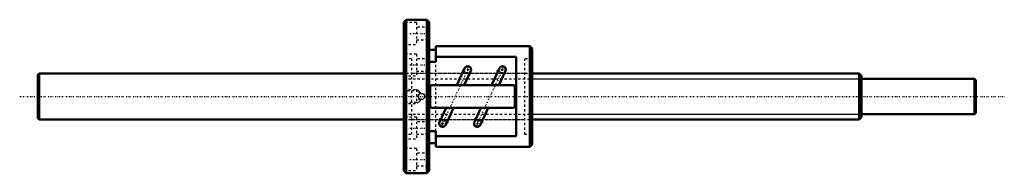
# Model space of a CAD drawing. Header units: millimetres. Extents: x -168 to 262, y -34 to 34.
import ezdxf

# ---------------------------------------------------------------- set-up
doc = ezdxf.new("R2010")
doc.units = ezdxf.units.MM
doc.linetypes.add('Center', pattern=[1.5, 0.45, -0.5, 0.05, -0.5])
doc.linetypes.add('Dashed', pattern=[2, 1, -1])
for name, color, linetype, lineweight in [('2d ConnectionPoints', 7, 'Continuous', 50), ('AM_0', 7, 'Continuous', 50), ('AM_4', 3, 'Continuous', 25), ('AM_5', 3, 'Continuous', 25), ('AM_7', 7, 'Center', 25), ('AM_9', 6, 'Dashed', 25)]:
    doc.layers.add(name, color=color, linetype=linetype, lineweight=lineweight)

# ---------------------------------------------------------------- blocks, each defined once
blk = doc.blocks.new('1_BNF_2005_5RR_nut_0_in_BNF2005_5RRG1_410LC5A_00__0')
at = {"layer": 'AM_0'}
for p, q in [((1, 33.5), (0, 32.5)), ((0, 32.5), (0, -32.5)), ((10, 33.5), (1, 33.5)), ((1, 33.5), (1, -33.5)), ((11, 32.5), (10, 33.5)), ((10, 33.5), (10, -33.5)), ((11, 32.5), (11, -32.5)), ((14, 22), (14, 15.17)), ((55, 22), (14, 22)), ((56, 21), (55, 22)), ((55, 22), (55, -22)), ((14, 20.4), (11, 20.4)), ((49, 17.26), (14, 17.26)), ((49, -17.26), (49, 17.26)), ((56, 21), (56, -21)), ((14, 15.17), (11, 15.17)), ((26.55, 12.37), (23.11, 5)), ((26.35, 5), (29.21, 11.13)), ((41.75, 12.37), (38.31, 5)), ((41.55, 5), (44.41, 11.13)), ((47.7, 5), (12.3, 5)), ((11.5, 4.2), (11.5, -4.2)), ((48.5, -4.2), (48.5, 4.2)), ((12.3, -5), (47.7, -5)), ((18.45, -5), (15.59, -11.13)), ((18.25, -12.37), (21.69, -5)), ((33.65, -5), (30.79, -11.13)), ((33.45, -12.37), (36.89, -5)), ((11, -15.17), (14, -15.17)), ((14, -15.17), (14, -22)), ((11, -20.4), (14, -20.4)), ((14, -17.26), (49, -17.26)), ((55, -22), (56, -21)), ((14, -22), (55, -22)), ((0, -32.5), (1, -33.5)), ((1, -33.5), (10, -33.5)), ((10, -33.5), (11, -32.5))]:
    blk.add_line(p, q, dxfattribs=at)
for centre, radius, start, end in [((27.88, 11.75), 1.47, 335, 155), ((43.08, 11.75), 1.47, 335, 155), ((12.3, 4.2), 0.8, 90, 180), ((47.7, 4.2), 0.8, 0, 90), ((12.3, -4.2), 0.8, 180, 270), ((47.7, -4.2), 0.8, 270, 0), ((16.92, -11.75), 1.47, 155, 335), ((32.12, -11.75), 1.47, 155, 335)]:
    blk.add_arc(centre, radius, start, end, dxfattribs=at)
at = {"layer": 'AM_4'}
for p, q in [((28.59, 9.8), (25.93, 11.04)), ((43.79, 9.8), (41.13, 11.04)), ((18.87, -11.04), (16.21, -9.8)), ((34.07, -11.04), (31.41, -9.8))]:
    blk.add_line(p, q, dxfattribs=at)
at = {"layer": 'AM_5', "linetype": 'Dashed'}
for p, q in [((0, 3), (5.5, 3)), ((6.5, 2.46), (5.5, 3)), ((5.5, 3), (5.5, -3)), ((0, -3), (5.5, -3)), ((6.5, -2.46), (5.5, -3))]:
    blk.add_line(p, q, dxfattribs=at)
at = {"layer": 'AM_7'}
for p, q in [((-0.55, 27.5), (11.55, 27.5)), ((-0.55, 13.75), (11.55, 13.75)), ((28.43, 12.93), (16.37, -12.93)), ((27.88, 10.21), (27.88, 13.29)), ((43.63, 12.93), (31.57, -12.93)), ((43.08, 10.21), (43.08, 13.29)), ((25.32, 11.33), (29.2, 9.52)), ((26.34, 11.75), (29.42, 11.75)), ((40.52, 11.33), (44.4, 9.52)), ((41.54, 11.75), (44.62, 11.75)), ((15.38, -11.75), (18.46, -11.75)), ((15.6, -9.52), (19.48, -11.33)), ((16.92, -13.29), (16.92, -10.21)), ((30.58, -11.75), (33.66, -11.75)), ((30.8, -9.52), (34.68, -11.33)), ((32.12, -13.29), (32.12, -10.21)), ((-0.55, -13.75), (11.55, -13.75)), ((-0.55, -27.5), (11.55, -27.5))]:
    blk.add_line(p, q, dxfattribs=at)
at = {"layer": 'AM_9'}
for p, q in [((5.5, 32.25), (0, 32.25)), ((5.5, 32.25), (5.5, 22.75)), ((11, 30.25), (5.5, 30.25)), ((0, 22.75), (5.5, 22.75)), ((5.5, 24.75), (11, 24.75)), ((5.5, 18.5), (0, 18.5)), ((5.5, 18.5), (5.5, 9)), ((3.3, 16.5), (0, 16.5)), ((3.3, 16.5), (3.3, -16.5)), ((11, 16.5), (5.5, 16.5)), ((14, -15.17), (14, 15.17)), ((56, 16.5), (52.7, 16.5)), ((52.7, 16.5), (52.7, -16.5)), ((0, 9), (5.5, 9)), ((52.7, 10), (3.3, 10)), ((5.5, 11), (11, 11)), ((0.54, 2.46), (0, 3)), ((6.5, 2.46), (0.54, 2.46)), ((0.54, 2.46), (0.54, -2.46)), ((7.52, 1.37), (6.5, 2.46)), ((6.5, 2.46), (6.5, 0.67)), ((0, -3), (0.54, -2.46)), ((0.54, -2.46), (6.5, -2.46)), ((6.5, -0.67), (6.5, -2.46)), ((6.5, -2.46), (7.52, -1.37)), ((5.5, -9), (0, -9)), ((3.3, -10), (52.7, -10)), ((5.5, -9), (5.5, -18.5)), ((11, -11), (5.5, -11)), ((0, -16.5), (3.3, -16.5)), ((5.5, -16.5), (11, -16.5)), ((52.7, -16.5), (56, -16.5)), ((0, -18.5), (5.5, -18.5)), ((5.5, -22.75), (0, -22.75)), ((5.5, -22.75), (5.5, -32.25)), ((11, -24.75), (5.5, -24.75)), ((0, -32.25), (5.5, -32.25)), ((5.5, -30.25), (11, -30.25))]:
    blk.add_line(p, q, dxfattribs=at)
for points in [[(6.32, 0), (6.4, 0.45), (6.62, 0.85), (6.97, 1.16), (7.39, 1.34), (7.85, 1.37), (8.29, 1.24), (8.67, 0.98), (8.94, 0.6), (9.07, 0.16), (9.04, -0.3), (8.87, -0.72), (8.56, -1.07), (8.16, -1.3), (7.71, -1.37), (7.25, -1.3), (6.85, -1.08), (6.54, -0.74), (6.36, -0.31), (6.32, 0)], [(7.35, -1.33), (7.38, -1.34), (7.47, -1.36)], [(7.47, -1.36), (7.48, -1.36), (7.52, -1.36), (7.52, -1.36)]]:
    blk.add_lwpolyline(points, dxfattribs=at)
for centre, radius, start, end in [((27.88, 11.75), 1.47, 155, 335), ((43.08, 11.75), 1.47, 155, 335), ((7.7, 0), 1.37, 162.8176, 185.1637), ((7.7, 0), 1.37, 104.8095, 120.6444), ((7.7, 0), 1.37, 253.3021, 255.1905), ((16.92, -11.75), 1.47, 335, 155), ((32.12, -11.75), 1.47, 335, 155)]:
    blk.add_arc(centre, radius, start, end, dxfattribs=at)
blk = doc.blocks.new('2_BNF2005_5RRG1_410LC5A_00__shaft_0_in_BNF2005_5RRG1_410LC5A_00__0')
at = {"layer": 'AM_0'}
for p, q in [((-159.5, 10), (-160, 9.5)), ((-160, 9.5), (-160, -9.5)), ((0, 10), (-159.5, 10)), ((-159.5, 10), (-159.5, -10)), ((199, 10), (56, 10)), ((200, 9), (199, 10)), ((199, 10), (199, -10)), ((200, 9), (200, -9)), ((249.5, 7.65), (200, 7.65)), ((250, 7.15), (249.5, 7.65)), ((249.5, 7.65), (249.5, -7.65)), ((250, 7.15), (250, -7.15)), ((200, -7.65), (249.5, -7.65)), ((249.5, -7.65), (250, -7.15)), ((-160, -9.5), (-159.5, -10)), ((-159.5, -10), (0, -10)), ((56, -10), (199, -10)), ((199, -10), (200, -9))]:
    blk.add_line(p, q, dxfattribs=at)
at = {"layer": 'AM_5', "linetype": 'Dashed'}
for p, q in [((0, 7.75), (56, 7.75)), ((0, -7.75), (56, -7.75))]:
    blk.add_line(p, q, dxfattribs=at)
at = {"layer": 'AM_5'}
for p, q in [((56, 7.75), (200, 7.75)), ((56, -7.75), (200, -7.75))]:
    blk.add_line(p, q, dxfattribs=at)
at = {"layer": 'AM_7'}
blk.add_line((-168, 0), (262.5, 0), dxfattribs=at)
at = {"layer": 'AM_9'}
for p, q in [((56, 10), (0, 10)), ((0, -10), (56, -10))]:
    blk.add_line(p, q, dxfattribs=at)

msp = doc.modelspace()

# ---------------------------------------------------------------- linework, layer by layer
at = {"layer": '2d ConnectionPoints'}
msp.add_point((0, 0), dxfattribs=at)
msp.add_point((0, 0), dxfattribs=at)

# ---------------------------------------------------------------- block references
for name in ['1_BNF_2005_5RR_nut_0_in_BNF2005_5RRG1_410LC5A_00__0', '2_BNF2005_5RRG1_410LC5A_00__shaft_0_in_BNF2005_5RRG1_410LC5A_00__0']:
    msp.add_blockref(name, (0, 0))

doc.saveas('drawing.dxf')
